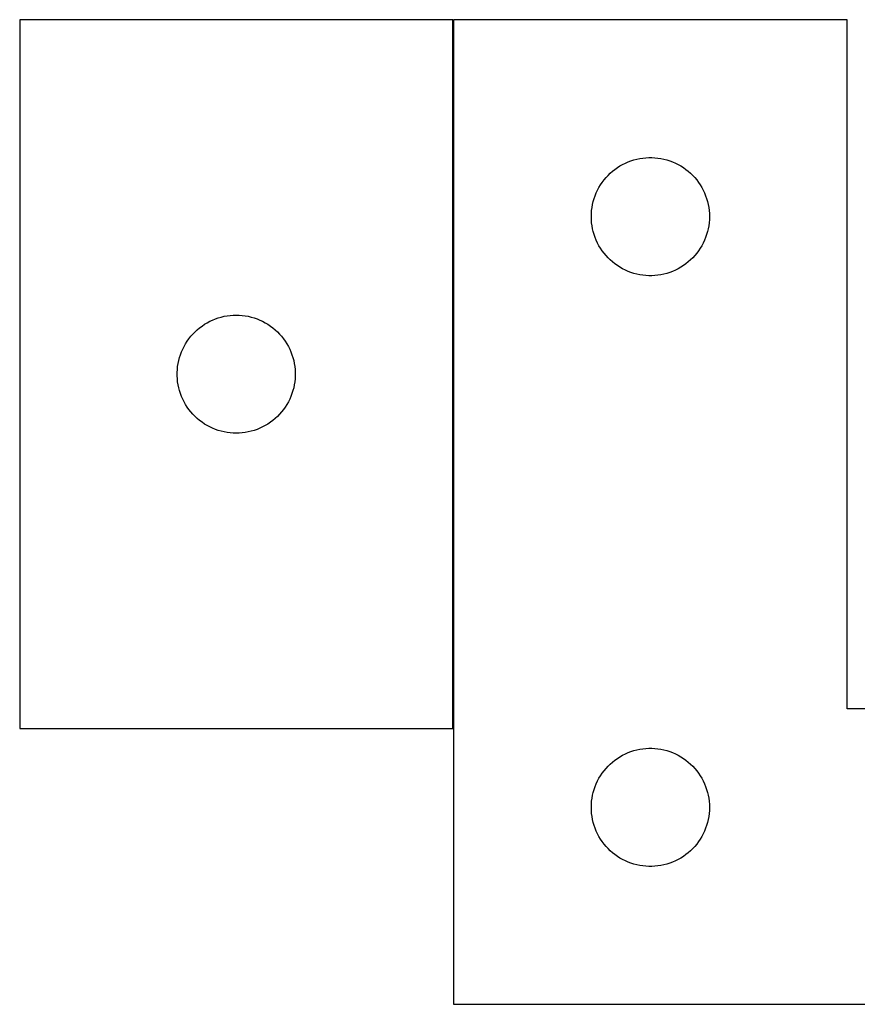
# Model space of a CAD drawing. Header units: millimetres. Extents: x 7 to 1493, y 7 to 2993.
# Tile 5 of 13: x 8 to 221, y 2733 to 2983. Entities that reach past the tile are written whole.
import ezdxf

# ---------------------------------------------------------------- set-up
doc = ezdxf.new("R2010")
doc.units = ezdxf.units.MM
doc.layers.add('COMMON', color=5, linetype='CONTINUOUS', true_color=0x0000ff)
doc.layers.add('CUT', color=7, linetype='CONTINUOUS', true_color=0x000000)

msp = doc.modelspace()

# ---------------------------------------------------------------- linework, layer by layer
at = {"layer": 'COMMON'}
msp.add_line((117.906042, 2802.883025), (117.906042, 2982.883025), dxfattribs=at)
at = {"layer": 'CUT'}
for p, q in [((7.806041, 2982.883025), (7.806041, 2802.883025)), ((117.806041, 2982.883025), (7.806041, 2982.883025)), ((117.806041, 2802.883025), (117.806041, 2982.883025)), ((218.006042, 2982.883025), (118.006042, 2982.883025)), ((118.006042, 2982.883025), (118.006042, 2732.883025)), ((218.006042, 2807.883025), (218.006042, 2982.883025)), ((164.560725, 2947.48199), (165.31683, 2947.639994)), ((165.31683, 2947.639994), (166.080066, 2947.758865)), ((166.080066, 2947.758865), (166.84841, 2947.838288)), ((166.84841, 2947.838288), (167.619823, 2947.878052)), ((167.619823, 2947.878052), (168.39226, 2947.878052)), ((168.39226, 2947.878052), (169.163674, 2947.838288)), ((169.163674, 2947.838288), (169.932017, 2947.758865)), ((169.932017, 2947.758865), (170.695253, 2947.639994)), ((170.695253, 2947.639994), (171.451358, 2947.48199)), ((159.002827, 2944.880613), (159.632386, 2945.32818)), ((159.632386, 2945.32818), (160.28415, 2945.742744)), ((160.28415, 2945.742744), (160.95639, 2946.123207)), ((160.95639, 2946.123207), (161.647326, 2946.468559)), ((161.647326, 2946.468559), (162.355123, 2946.777884)), ((162.355123, 2946.777884), (163.077906, 2947.050363)), ((163.077906, 2947.050363), (163.813757, 2947.285273)), ((163.813757, 2947.285273), (164.560725, 2947.48199)), ((171.451358, 2947.48199), (172.198326, 2947.285273)), ((172.198326, 2947.285273), (172.934177, 2947.050363)), ((172.934177, 2947.050363), (173.65696, 2946.777884)), ((173.65696, 2946.777884), (174.364757, 2946.468559)), ((174.364757, 2946.468559), (175.055693, 2946.123207)), ((175.055693, 2946.123207), (175.727934, 2945.742744)), ((175.727934, 2945.742744), (176.379697, 2945.32818)), ((176.379697, 2945.32818), (177.009256, 2944.880613)), ((156.244244, 2942.192167), (156.739063, 2942.785306)), ((156.739063, 2942.785306), (157.263759, 2943.352187)), ((157.263759, 2943.352187), (157.816942, 2943.891305)), ((157.816942, 2943.891305), (158.397144, 2944.401231)), ((158.397144, 2944.401231), (159.002827, 2944.880613)), ((177.009256, 2944.880613), (177.614939, 2944.401231)), ((177.614939, 2944.401231), (178.195142, 2943.891305)), ((178.195142, 2943.891305), (178.748324, 2943.352187)), ((178.748324, 2943.352187), (179.273021, 2942.785306)), ((179.273021, 2942.785306), (179.767839, 2942.192167)), ((154.588735, 2939.589432), (154.951763, 2940.271246)), ((154.951763, 2940.271246), (155.349408, 2940.933468)), ((155.349408, 2940.933468), (155.780617, 2941.574341)), ((155.780617, 2941.574341), (156.244244, 2942.192167)), ((179.767839, 2942.192167), (180.231467, 2941.574341)), ((180.231467, 2941.574341), (180.662675, 2940.933468)), ((180.662675, 2940.933468), (181.06032, 2940.271246)), ((181.06032, 2940.271246), (181.423348, 2939.589432)), ((153.716511, 2937.444747), (153.970289, 2938.174306)), ((153.970289, 2938.174306), (154.261288, 2938.889833)), ((154.261288, 2938.889833), (154.588735, 2939.589432)), ((181.423348, 2939.589432), (181.750795, 2938.889833)), ((181.750795, 2938.889833), (182.041794, 2938.174306)), ((182.041794, 2938.174306), (182.295572, 2937.444747)), ((153.085543, 2934.42534), (153.184723, 2935.191383)), ((153.184723, 2935.191383), (153.323206, 2935.951306)), ((153.323206, 2935.951306), (153.500626, 2936.703091)), ((153.500626, 2936.703091), (153.716511, 2937.444747)), ((182.295572, 2937.444747), (182.511457, 2936.703091)), ((182.511457, 2936.703091), (182.688877, 2935.951306)), ((182.688877, 2935.951306), (182.82736, 2935.191383)), ((182.82736, 2935.191383), (182.92654, 2934.42534)), ((153.006042, 2932.883025), (153.02593, 2933.655206)), ((153.02593, 2932.110843), (153.006042, 2932.883025)), ((153.02593, 2933.655206), (153.085543, 2934.42534)), ((182.92654, 2934.42534), (182.986153, 2933.655206)), ((182.986153, 2933.655206), (183.006042, 2932.883025)), ((183.006042, 2932.883025), (182.986153, 2932.110843)), ((153.085543, 2931.34071), (153.02593, 2932.110843)), ((153.184723, 2930.574666), (153.085543, 2931.34071)), ((153.323206, 2929.814744), (153.184723, 2930.574666)), ((182.82736, 2930.574666), (182.688877, 2929.814744)), ((182.92654, 2931.34071), (182.82736, 2930.574666)), ((182.986153, 2932.110843), (182.92654, 2931.34071)), ((153.500626, 2929.062958), (153.323206, 2929.814744)), ((153.716511, 2928.321302), (153.500626, 2929.062958)), ((153.970289, 2927.591743), (153.716511, 2928.321302)), ((154.261288, 2926.876216), (153.970289, 2927.591743)), ((182.041794, 2927.591743), (181.750795, 2926.876216)), ((182.295572, 2928.321302), (182.041794, 2927.591743)), ((182.511457, 2929.062958), (182.295572, 2928.321302)), ((182.688877, 2929.814744), (182.511457, 2929.062958)), ((154.588735, 2926.176618), (154.261288, 2926.876216)), ((154.951763, 2925.494804), (154.588735, 2926.176618)), ((155.349408, 2924.832582), (154.951763, 2925.494804)), ((181.06032, 2925.494804), (180.662675, 2924.832582)), ((181.423348, 2926.176618), (181.06032, 2925.494804)), ((181.750795, 2926.876216), (181.423348, 2926.176618)), ((155.780617, 2924.191708), (155.349408, 2924.832582)), ((156.244244, 2923.573882), (155.780617, 2924.191708)), ((156.739063, 2922.980743), (156.244244, 2923.573882)), ((157.263759, 2922.413862), (156.739063, 2922.980743)), ((179.273021, 2922.980743), (178.748324, 2922.413862)), ((179.767839, 2923.573882), (179.273021, 2922.980743)), ((180.231467, 2924.191708), (179.767839, 2923.573882)), ((180.662675, 2924.832582), (180.231467, 2924.191708)), ((157.816942, 2921.874744), (157.263759, 2922.413862)), ((158.397144, 2921.364818), (157.816942, 2921.874744)), ((159.002827, 2920.885436), (158.397144, 2921.364818)), ((159.632386, 2920.437869), (159.002827, 2920.885436)), ((160.28415, 2920.023305), (159.632386, 2920.437869)), ((160.95639, 2919.642843), (160.28415, 2920.023305)), ((175.727934, 2920.023305), (175.055693, 2919.642843)), ((176.379697, 2920.437869), (175.727934, 2920.023305)), ((177.009256, 2920.885436), (176.379697, 2920.437869)), ((177.614939, 2921.364818), (177.009256, 2920.885436)), ((178.195142, 2921.874744), (177.614939, 2921.364818)), ((178.748324, 2922.413862), (178.195142, 2921.874744)), ((161.647326, 2919.297491), (160.95639, 2919.642843)), ((162.355123, 2918.988165), (161.647326, 2919.297491)), ((163.077906, 2918.715686), (162.355123, 2918.988165)), ((163.813757, 2918.480777), (163.077906, 2918.715686)), ((164.560725, 2918.284059), (163.813757, 2918.480777)), ((165.31683, 2918.126055), (164.560725, 2918.284059)), ((166.080066, 2918.007185), (165.31683, 2918.126055)), ((166.84841, 2917.927762), (166.080066, 2918.007185)), ((167.619823, 2917.887998), (166.84841, 2917.927762)), ((168.39226, 2917.887998), (167.619823, 2917.887998)), ((169.163674, 2917.927762), (168.39226, 2917.887998)), ((169.932017, 2918.007185), (169.163674, 2917.927762)), ((170.695253, 2918.126055), (169.932017, 2918.007185)), ((171.451358, 2918.284059), (170.695253, 2918.126055)), ((172.198326, 2918.480777), (171.451358, 2918.284059)), ((172.934177, 2918.715686), (172.198326, 2918.480777)), ((173.65696, 2918.988165), (172.934177, 2918.715686)), ((174.364757, 2919.297491), (173.65696, 2918.988165)), ((175.055693, 2919.642843), (174.364757, 2919.297491)), ((58.985974, 2907.388441), (59.73776, 2907.56586)), ((59.73776, 2907.56586), (60.497682, 2907.704343)), ((60.497682, 2907.704343), (61.263726, 2907.803523)), ((61.263726, 2907.803523), (62.033859, 2907.863136)), ((62.033859, 2907.863136), (62.806041, 2907.883025)), ((62.806041, 2907.883025), (63.578222, 2907.863136)), ((63.578222, 2907.863136), (64.348356, 2907.803523)), ((64.348356, 2907.803523), (65.114399, 2907.704343)), ((65.114399, 2907.704343), (65.874322, 2907.56586)), ((65.874322, 2907.56586), (66.626107, 2907.388441)), ((53.496898, 2904.644822), (54.114724, 2905.10845)), ((54.114724, 2905.10845), (54.755598, 2905.539658)), ((54.755598, 2905.539658), (55.41782, 2905.937303)), ((55.41782, 2905.937303), (56.099634, 2906.300331)), ((56.099634, 2906.300331), (56.799232, 2906.627778)), ((56.799232, 2906.627778), (57.514759, 2906.918777)), ((57.514759, 2906.918777), (58.244318, 2907.172555)), ((58.244318, 2907.172555), (58.985974, 2907.388441)), ((66.626107, 2907.388441), (67.367763, 2907.172555)), ((67.367763, 2907.172555), (68.097322, 2906.918777)), ((68.097322, 2906.918777), (68.812849, 2906.627778)), ((68.812849, 2906.627778), (69.512447, 2906.300331)), ((69.512447, 2906.300331), (70.194262, 2905.937303)), ((70.194262, 2905.937303), (70.856484, 2905.539658)), ((70.856484, 2905.539658), (71.497357, 2905.10845)), ((71.497357, 2905.10845), (72.115183, 2904.644822)), ((51.287834, 2902.491922), (51.79776, 2903.072125)), ((51.79776, 2903.072125), (52.336878, 2903.625307)), ((52.336878, 2903.625307), (52.903759, 2904.150004)), ((52.903759, 2904.150004), (53.496898, 2904.644822)), ((72.115183, 2904.644822), (72.708322, 2904.150004)), ((72.708322, 2904.150004), (73.275203, 2903.625307)), ((73.275203, 2903.625307), (73.814321, 2903.072125)), ((73.814321, 2903.072125), (74.324247, 2902.491922)), ((49.565859, 2899.932676), (49.946321, 2900.604917)), ((49.946321, 2900.604917), (50.360885, 2901.25668)), ((50.360885, 2901.25668), (50.808452, 2901.886239)), ((50.808452, 2901.886239), (51.287834, 2902.491922)), ((74.324247, 2902.491922), (74.803629, 2901.886239)), ((74.803629, 2901.886239), (75.251196, 2901.25668)), ((75.251196, 2901.25668), (75.66576, 2900.604917)), ((75.66576, 2900.604917), (76.046223, 2899.932676)), ((48.403792, 2897.075309), (48.638702, 2897.81116)), ((48.638702, 2897.81116), (48.911181, 2898.533943)), ((48.911181, 2898.533943), (49.220507, 2899.241741)), ((49.220507, 2899.241741), (49.565859, 2899.932676)), ((76.046223, 2899.932676), (76.391575, 2899.241741)), ((76.391575, 2899.241741), (76.7009, 2898.533943)), ((76.7009, 2898.533943), (76.973379, 2897.81116)), ((76.973379, 2897.81116), (77.208289, 2897.075309)), ((47.9302, 2894.809), (48.049071, 2895.572236)), ((48.049071, 2895.572236), (48.207075, 2896.328341)), ((48.207075, 2896.328341), (48.403792, 2897.075309)), ((77.208289, 2897.075309), (77.405006, 2896.328341)), ((77.405006, 2896.328341), (77.56301, 2895.572236)), ((77.56301, 2895.572236), (77.681881, 2894.809)), ((47.811014, 2893.269243), (47.850778, 2894.040657)), ((47.811014, 2892.496806), (47.811014, 2893.269243)), ((47.850778, 2894.040657), (47.9302, 2894.809)), ((77.681881, 2894.809), (77.761303, 2894.040657)), ((77.761303, 2894.040657), (77.801068, 2893.269243)), ((77.801068, 2893.269243), (77.801068, 2892.496806)), ((47.850778, 2891.725393), (47.811014, 2892.496806)), ((47.9302, 2890.957049), (47.850778, 2891.725393)), ((48.049071, 2890.193813), (47.9302, 2890.957049)), ((48.207075, 2889.437709), (48.049071, 2890.193813)), ((77.56301, 2890.193813), (77.405006, 2889.437709)), ((77.681881, 2890.957049), (77.56301, 2890.193813)), ((77.761303, 2891.725393), (77.681881, 2890.957049)), ((77.801068, 2892.496806), (77.761303, 2891.725393)), ((48.403792, 2888.69074), (48.207075, 2889.437709)), ((48.638702, 2887.954889), (48.403792, 2888.69074)), ((48.911181, 2887.232106), (48.638702, 2887.954889)), ((76.973379, 2887.954889), (76.7009, 2887.232106)), ((77.208289, 2888.69074), (76.973379, 2887.954889)), ((77.405006, 2889.437709), (77.208289, 2888.69074)), ((49.220507, 2886.524309), (48.911181, 2887.232106)), ((49.565859, 2885.833374), (49.220507, 2886.524309)), ((49.946321, 2885.161133), (49.565859, 2885.833374)), ((50.360885, 2884.509369), (49.946321, 2885.161133)), ((75.66576, 2885.161133), (75.251196, 2884.509369)), ((76.046223, 2885.833374), (75.66576, 2885.161133)), ((76.391575, 2886.524309), (76.046223, 2885.833374)), ((76.7009, 2887.232106), (76.391575, 2886.524309)), ((50.808452, 2883.87981), (50.360885, 2884.509369)), ((51.287834, 2883.274127), (50.808452, 2883.87981)), ((51.79776, 2882.693925), (51.287834, 2883.274127)), ((52.336878, 2882.140742), (51.79776, 2882.693925)), ((73.814321, 2882.693925), (73.275203, 2882.140742)), ((74.324247, 2883.274127), (73.814321, 2882.693925)), ((74.803629, 2883.87981), (74.324247, 2883.274127)), ((75.251196, 2884.509369), (74.803629, 2883.87981)), ((52.903759, 2881.616046), (52.336878, 2882.140742)), ((53.496898, 2881.121228), (52.903759, 2881.616046)), ((54.114724, 2880.6576), (53.496898, 2881.121228)), ((54.755598, 2880.226391), (54.114724, 2880.6576)), ((55.41782, 2879.828746), (54.755598, 2880.226391)), ((70.856484, 2880.226391), (70.194262, 2879.828746)), ((71.497357, 2880.6576), (70.856484, 2880.226391)), ((72.115183, 2881.121228), (71.497357, 2880.6576)), ((72.708322, 2881.616046), (72.115183, 2881.121228)), ((73.275203, 2882.140742), (72.708322, 2881.616046)), ((56.099634, 2879.465718), (55.41782, 2879.828746)), ((56.799232, 2879.138271), (56.099634, 2879.465718)), ((57.514759, 2878.847272), (56.799232, 2879.138271)), ((58.244318, 2878.593494), (57.514759, 2878.847272)), ((58.985974, 2878.377609), (58.244318, 2878.593494)), ((59.73776, 2878.200189), (58.985974, 2878.377609)), ((60.497682, 2878.061706), (59.73776, 2878.200189)), ((61.263726, 2877.962527), (60.497682, 2878.061706)), ((62.033859, 2877.902913), (61.263726, 2877.962527)), ((62.806041, 2877.883025), (62.033859, 2877.902913)), ((63.578222, 2877.902913), (62.806041, 2877.883025)), ((64.348356, 2877.962527), (63.578222, 2877.902913)), ((65.114399, 2878.061706), (64.348356, 2877.962527)), ((65.874322, 2878.200189), (65.114399, 2878.061706)), ((66.626107, 2878.377609), (65.874322, 2878.200189)), ((67.367763, 2878.593494), (66.626107, 2878.377609)), ((68.097322, 2878.847272), (67.367763, 2878.593494)), ((68.812849, 2879.138271), (68.097322, 2878.847272)), ((69.512447, 2879.465718), (68.812849, 2879.138271)), ((70.194262, 2879.828746), (69.512447, 2879.465718)), ((418.006042, 2807.883025), (218.006042, 2807.883025)), ((7.806041, 2802.883025), (117.806041, 2802.883025)), ((164.560725, 2797.48199), (165.31683, 2797.639994)), ((165.31683, 2797.639994), (166.080066, 2797.758865)), ((166.080066, 2797.758865), (166.84841, 2797.838288)), ((166.84841, 2797.838288), (167.619823, 2797.878052)), ((167.619823, 2797.878052), (168.39226, 2797.878052)), ((168.39226, 2797.878052), (169.163674, 2797.838288)), ((169.163674, 2797.838288), (169.932017, 2797.758865)), ((169.932017, 2797.758865), (170.695253, 2797.639994)), ((170.695253, 2797.639994), (171.451358, 2797.48199)), ((159.002827, 2794.880613), (159.632386, 2795.32818)), ((159.632386, 2795.32818), (160.28415, 2795.742744)), ((160.28415, 2795.742744), (160.95639, 2796.123207)), ((160.95639, 2796.123207), (161.647326, 2796.468559)), ((161.647326, 2796.468559), (162.355123, 2796.777884)), ((162.355123, 2796.777884), (163.077906, 2797.050363)), ((163.077906, 2797.050363), (163.813757, 2797.285273)), ((163.813757, 2797.285273), (164.560725, 2797.48199)), ((171.451358, 2797.48199), (172.198326, 2797.285273)), ((172.198326, 2797.285273), (172.934177, 2797.050363)), ((172.934177, 2797.050363), (173.65696, 2796.777884)), ((173.65696, 2796.777884), (174.364757, 2796.468559)), ((174.364757, 2796.468559), (175.055693, 2796.123207)), ((175.055693, 2796.123207), (175.727934, 2795.742744)), ((175.727934, 2795.742744), (176.379697, 2795.32818)), ((176.379697, 2795.32818), (177.009256, 2794.880613)), ((156.244244, 2792.192167), (156.739063, 2792.785306)), ((156.739063, 2792.785306), (157.263759, 2793.352187)), ((157.263759, 2793.352187), (157.816942, 2793.891305)), ((157.816942, 2793.891305), (158.397144, 2794.401231)), ((158.397144, 2794.401231), (159.002827, 2794.880613)), ((177.009256, 2794.880613), (177.614939, 2794.401231)), ((177.614939, 2794.401231), (178.195142, 2793.891305)), ((178.195142, 2793.891305), (178.748324, 2793.352187)), ((178.748324, 2793.352187), (179.273021, 2792.785306)), ((179.273021, 2792.785306), (179.767839, 2792.192167)), ((154.588735, 2789.589432), (154.951763, 2790.271246)), ((154.951763, 2790.271246), (155.349408, 2790.933468)), ((155.349408, 2790.933468), (155.780617, 2791.574341)), ((155.780617, 2791.574341), (156.244244, 2792.192167)), ((179.767839, 2792.192167), (180.231467, 2791.574341)), ((180.231467, 2791.574341), (180.662675, 2790.933468)), ((180.662675, 2790.933468), (181.06032, 2790.271246)), ((181.06032, 2790.271246), (181.423348, 2789.589432)), ((153.716511, 2787.444747), (153.970289, 2788.174306)), ((153.970289, 2788.174306), (154.261288, 2788.889833)), ((154.261288, 2788.889833), (154.588735, 2789.589432)), ((181.423348, 2789.589432), (181.750795, 2788.889833)), ((181.750795, 2788.889833), (182.041794, 2788.174306)), ((182.041794, 2788.174306), (182.295572, 2787.444747)), ((153.085543, 2784.42534), (153.184723, 2785.191383)), ((153.184723, 2785.191383), (153.323206, 2785.951306)), ((153.323206, 2785.951306), (153.500626, 2786.703091)), ((153.500626, 2786.703091), (153.716511, 2787.444747)), ((182.295572, 2787.444747), (182.511457, 2786.703091)), ((182.511457, 2786.703091), (182.688877, 2785.951306)), ((182.688877, 2785.951306), (182.82736, 2785.191383)), ((182.82736, 2785.191383), (182.92654, 2784.42534)), ((153.006042, 2782.883025), (153.02593, 2783.655206)), ((153.02593, 2782.110843), (153.006042, 2782.883025)), ((153.02593, 2783.655206), (153.085543, 2784.42534)), ((182.92654, 2784.42534), (182.986153, 2783.655206)), ((182.986153, 2783.655206), (183.006042, 2782.883025)), ((183.006042, 2782.883025), (182.986153, 2782.110843)), ((153.085543, 2781.34071), (153.02593, 2782.110843)), ((153.184723, 2780.574666), (153.085543, 2781.34071)), ((153.323206, 2779.814744), (153.184723, 2780.574666)), ((182.82736, 2780.574666), (182.688877, 2779.814744)), ((182.92654, 2781.34071), (182.82736, 2780.574666)), ((182.986153, 2782.110843), (182.92654, 2781.34071)), ((153.500626, 2779.062958), (153.323206, 2779.814744)), ((153.716511, 2778.321302), (153.500626, 2779.062958)), ((153.970289, 2777.591743), (153.716511, 2778.321302)), ((154.261288, 2776.876216), (153.970289, 2777.591743)), ((182.041794, 2777.591743), (181.750795, 2776.876216)), ((182.295572, 2778.321302), (182.041794, 2777.591743)), ((182.511457, 2779.062958), (182.295572, 2778.321302)), ((182.688877, 2779.814744), (182.511457, 2779.062958)), ((154.588735, 2776.176618), (154.261288, 2776.876216)), ((154.951763, 2775.494804), (154.588735, 2776.176618)), ((155.349408, 2774.832582), (154.951763, 2775.494804)), ((181.06032, 2775.494804), (180.662675, 2774.832582)), ((181.423348, 2776.176618), (181.06032, 2775.494804)), ((181.750795, 2776.876216), (181.423348, 2776.176618)), ((155.780617, 2774.191708), (155.349408, 2774.832582)), ((156.244244, 2773.573882), (155.780617, 2774.191708)), ((156.739063, 2772.980743), (156.244244, 2773.573882)), ((157.263759, 2772.413862), (156.739063, 2772.980743)), ((179.273021, 2772.980743), (178.748324, 2772.413862)), ((179.767839, 2773.573882), (179.273021, 2772.980743)), ((180.231467, 2774.191708), (179.767839, 2773.573882)), ((180.662675, 2774.832582), (180.231467, 2774.191708)), ((157.816942, 2771.874744), (157.263759, 2772.413862)), ((158.397144, 2771.364818), (157.816942, 2771.874744)), ((159.002827, 2770.885436), (158.397144, 2771.364818)), ((159.632386, 2770.437869), (159.002827, 2770.885436)), ((160.28415, 2770.023305), (159.632386, 2770.437869)), ((160.95639, 2769.642843), (160.28415, 2770.023305)), ((175.727934, 2770.023305), (175.055693, 2769.642843)), ((176.379697, 2770.437869), (175.727934, 2770.023305)), ((177.009256, 2770.885436), (176.379697, 2770.437869)), ((177.614939, 2771.364818), (177.009256, 2770.885436)), ((178.195142, 2771.874744), (177.614939, 2771.364818)), ((178.748324, 2772.413862), (178.195142, 2771.874744)), ((161.647326, 2769.297491), (160.95639, 2769.642843)), ((162.355123, 2768.988165), (161.647326, 2769.297491)), ((163.077906, 2768.715686), (162.355123, 2768.988165)), ((163.813757, 2768.480777), (163.077906, 2768.715686)), ((164.560725, 2768.284059), (163.813757, 2768.480777)), ((165.31683, 2768.126055), (164.560725, 2768.284059)), ((166.080066, 2768.007185), (165.31683, 2768.126055)), ((166.84841, 2767.927762), (166.080066, 2768.007185)), ((167.619823, 2767.887998), (166.84841, 2767.927762)), ((168.39226, 2767.887998), (167.619823, 2767.887998)), ((169.163674, 2767.927762), (168.39226, 2767.887998)), ((169.932017, 2768.007185), (169.163674, 2767.927762)), ((170.695253, 2768.126055), (169.932017, 2768.007185)), ((171.451358, 2768.284059), (170.695253, 2768.126055)), ((172.198326, 2768.480777), (171.451358, 2768.284059)), ((172.934177, 2768.715686), (172.198326, 2768.480777)), ((173.65696, 2768.988165), (172.934177, 2768.715686)), ((174.364757, 2769.297491), (173.65696, 2768.988165)), ((175.055693, 2769.642843), (174.364757, 2769.297491)), ((118.006042, 2732.883025), (418.006042, 2732.883025))]:
    msp.add_line(p, q, dxfattribs=at)

doc.saveas('drawing.dxf')
